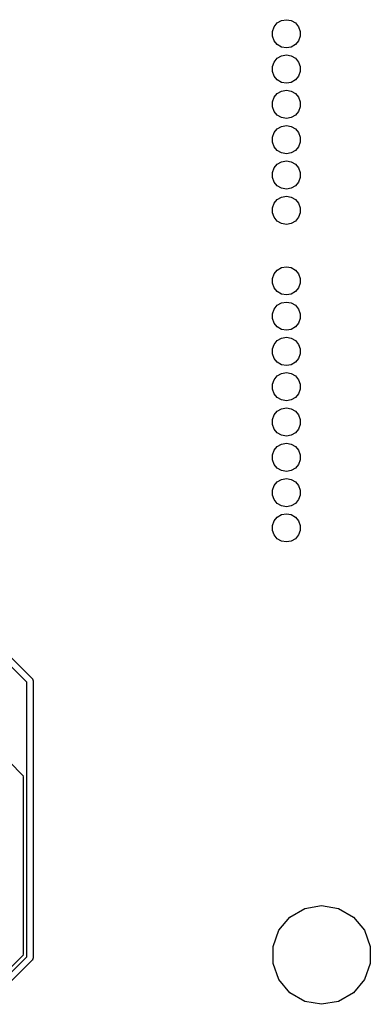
# Model space of a CAD drawing. Extents: x 82 to 157, y -127 to -14.
# Tile 4 of 5: x 132 to 157, y -127 to -56. Entities that reach past the tile are written whole.
import ezdxf

# ---------------------------------------------------------------- set-up
doc = ezdxf.new("R2010")
doc.units = 0
doc.header["$MEASUREMENT"] = 0
doc.layers.add('BLACK', color=7, linetype='CONTINUOUS')

msp = doc.modelspace()

# ---------------------------------------------------------------- linework, layer by layer
at = {"layer": 'BLACK', "linetype": 'CONTINUOUS'}
for p, q in [((150.477, -56.1181), (150.783, -55.9418)), ((150.783, -55.9418), (151.13, -55.8806)), ((151.13, -55.8806), (151.477, -55.9418)), ((151.477, -55.9418), (151.783, -56.1181)), ((150.13, -56.7197), (150.251, -56.3883)), ((150.251, -56.3883), (150.477, -56.1181)), ((151.783, -56.1181), (152.009, -56.3883)), ((152.009, -56.3883), (152.13, -56.7197)), ((150.13, -57.0723), (150.13, -56.7197)), ((150.251, -57.4037), (150.13, -57.0723)), ((152.13, -57.0723), (152.009, -57.4037)), ((152.13, -56.7197), (152.13, -57.0723)), ((150.477, -57.6739), (150.251, -57.4037)), ((150.783, -57.8502), (150.477, -57.6739)), ((151.13, -57.9114), (150.783, -57.8502)), ((151.477, -57.8502), (151.13, -57.9114)), ((151.783, -57.6739), (151.477, -57.8502)), ((152.009, -57.4037), (151.783, -57.6739)), ((150.251, -58.9283), (150.477, -58.6581)), ((150.477, -58.6581), (150.783, -58.4818)), ((150.783, -58.4818), (151.13, -58.4206)), ((151.13, -58.4206), (151.477, -58.4818)), ((151.477, -58.4818), (151.783, -58.6581)), ((151.783, -58.6581), (152.009, -58.9283)), ((150.13, -59.2597), (150.251, -58.9283)), ((150.13, -59.6123), (150.13, -59.2597)), ((152.009, -58.9283), (152.13, -59.2597)), ((152.13, -59.2597), (152.13, -59.6123)), ((150.251, -59.9437), (150.13, -59.6123)), ((150.477, -60.2139), (150.251, -59.9437)), ((150.783, -60.3902), (150.477, -60.2139)), ((151.783, -60.2139), (151.477, -60.3902)), ((152.009, -59.9437), (151.783, -60.2139)), ((152.13, -59.6123), (152.009, -59.9437)), ((151.13, -60.4514), (150.783, -60.3902)), ((151.477, -60.3902), (151.13, -60.4514)), ((150.13, -61.7997), (150.251, -61.4683)), ((150.251, -61.4683), (150.477, -61.1981)), ((150.477, -61.1981), (150.783, -61.0218)), ((150.783, -61.0218), (151.13, -60.9606)), ((151.13, -60.9606), (151.477, -61.0218)), ((151.477, -61.0218), (151.783, -61.1981)), ((151.783, -61.1981), (152.009, -61.4683)), ((152.009, -61.4683), (152.13, -61.7997)), ((150.13, -62.1523), (150.13, -61.7997)), ((150.251, -62.4837), (150.13, -62.1523)), ((152.13, -62.1523), (152.009, -62.4837)), ((152.13, -61.7997), (152.13, -62.1523)), ((150.477, -62.7539), (150.251, -62.4837)), ((150.783, -62.9302), (150.477, -62.7539)), ((151.13, -62.9914), (150.783, -62.9302)), ((151.477, -62.9302), (151.13, -62.9914)), ((151.783, -62.7539), (151.477, -62.9302)), ((152.009, -62.4837), (151.783, -62.7539)), ((150.251, -64.0083), (150.477, -63.7381)), ((150.477, -63.7381), (150.783, -63.5618)), ((150.783, -63.5618), (151.13, -63.5006)), ((151.13, -63.5006), (151.477, -63.5618)), ((151.477, -63.5618), (151.783, -63.7381)), ((151.783, -63.7381), (152.009, -64.0083)), ((150.13, -64.3397), (150.251, -64.0083)), ((150.13, -64.6923), (150.13, -64.3397)), ((152.009, -64.0083), (152.13, -64.3397)), ((152.13, -64.3397), (152.13, -64.6923)), ((150.251, -65.0237), (150.13, -64.6923)), ((150.477, -65.2939), (150.251, -65.0237)), ((152.009, -65.0237), (151.783, -65.2939)), ((152.13, -64.6923), (152.009, -65.0237)), ((150.783, -65.4702), (150.477, -65.2939)), ((151.13, -65.5314), (150.783, -65.4702)), ((151.477, -65.4702), (151.13, -65.5314)), ((151.783, -65.2939), (151.477, -65.4702)), ((150.13, -66.8797), (150.251, -66.5483)), ((150.251, -66.5483), (150.477, -66.2781)), ((150.477, -66.2781), (150.783, -66.1018)), ((150.783, -66.1018), (151.13, -66.0406)), ((151.13, -66.0406), (151.477, -66.1018)), ((151.477, -66.1018), (151.783, -66.2781)), ((151.783, -66.2781), (152.009, -66.5483)), ((152.009, -66.5483), (152.13, -66.8797)), ((150.13, -67.2323), (150.13, -66.8797)), ((150.251, -67.5637), (150.13, -67.2323)), ((152.13, -67.2323), (152.009, -67.5637)), ((152.13, -66.8797), (152.13, -67.2323)), ((150.477, -67.8339), (150.251, -67.5637)), ((150.783, -68.0102), (150.477, -67.8339)), ((151.13, -68.0714), (150.783, -68.0102)), ((151.477, -68.0102), (151.13, -68.0714)), ((151.783, -67.8339), (151.477, -68.0102)), ((152.009, -67.5637), (151.783, -67.8339)), ((150.477, -68.8181), (150.783, -68.6418)), ((150.783, -68.6418), (151.13, -68.5806)), ((151.13, -68.5806), (151.477, -68.6418)), ((151.477, -68.6418), (151.783, -68.8181)), ((150.13, -69.4197), (150.251, -69.0883)), ((150.13, -69.7723), (150.13, -69.4197)), ((150.251, -69.0883), (150.477, -68.8181)), ((151.783, -68.8181), (152.009, -69.0883)), ((152.009, -69.0883), (152.13, -69.4197)), ((152.13, -69.4197), (152.13, -69.7723)), ((150.251, -70.1037), (150.13, -69.7723)), ((150.477, -70.3739), (150.251, -70.1037)), ((152.009, -70.1037), (151.783, -70.3739)), ((152.13, -69.7723), (152.009, -70.1037)), ((150.783, -70.5502), (150.477, -70.3739)), ((151.13, -70.6114), (150.783, -70.5502)), ((151.477, -70.5502), (151.13, -70.6114)), ((151.783, -70.3739), (151.477, -70.5502)), ((150.783, -73.7218), (151.13, -73.6606)), ((151.13, -73.6606), (151.477, -73.7218)), ((150.13, -74.4997), (150.251, -74.1683)), ((150.251, -74.1683), (150.477, -73.8981)), ((150.477, -73.8981), (150.783, -73.7218)), ((151.477, -73.7218), (151.783, -73.8981)), ((151.783, -73.8981), (152.009, -74.1683)), ((152.009, -74.1683), (152.13, -74.4997)), ((150.13, -74.8523), (150.13, -74.4997)), ((150.251, -75.1837), (150.13, -74.8523)), ((152.13, -74.8523), (152.009, -75.1837)), ((152.13, -74.4997), (152.13, -74.8523)), ((150.477, -75.4539), (150.251, -75.1837)), ((150.783, -75.6302), (150.477, -75.4539)), ((151.13, -75.6914), (150.783, -75.6302)), ((151.477, -75.6302), (151.13, -75.6914)), ((151.783, -75.4539), (151.477, -75.6302)), ((152.009, -75.1837), (151.783, -75.4539)), ((150.251, -76.7083), (150.477, -76.4381)), ((150.477, -76.4381), (150.783, -76.2618)), ((150.783, -76.2618), (151.13, -76.2006)), ((151.13, -76.2006), (151.477, -76.2618)), ((151.477, -76.2618), (151.783, -76.4381)), ((151.783, -76.4381), (152.009, -76.7083)), ((150.13, -77.0397), (150.251, -76.7083)), ((150.13, -77.3923), (150.13, -77.0397)), ((152.009, -76.7083), (152.13, -77.0397)), ((152.13, -77.0397), (152.13, -77.3923)), ((150.251, -77.7237), (150.13, -77.3923)), ((150.477, -77.9939), (150.251, -77.7237)), ((152.009, -77.7237), (151.783, -77.9939)), ((152.13, -77.3923), (152.009, -77.7237)), ((150.783, -78.1702), (150.477, -77.9939)), ((151.13, -78.2314), (150.783, -78.1702)), ((151.477, -78.1702), (151.13, -78.2314)), ((151.783, -77.9939), (151.477, -78.1702)), ((150.13, -79.5797), (150.251, -79.2483)), ((150.251, -79.2483), (150.477, -78.9781)), ((150.477, -78.9781), (150.783, -78.8018)), ((150.783, -78.8018), (151.13, -78.7406)), ((151.13, -78.7406), (151.477, -78.8018)), ((151.477, -78.8018), (151.783, -78.9781)), ((151.783, -78.9781), (152.009, -79.2483)), ((152.009, -79.2483), (152.13, -79.5797)), ((150.13, -79.9323), (150.13, -79.5797)), ((150.251, -80.2637), (150.13, -79.9323)), ((152.13, -79.9323), (152.009, -80.2637)), ((152.13, -79.5797), (152.13, -79.9323)), ((150.477, -80.5339), (150.251, -80.2637)), ((150.783, -80.7102), (150.477, -80.5339)), ((151.13, -80.7714), (150.783, -80.7102)), ((151.477, -80.7102), (151.13, -80.7714)), ((151.783, -80.5339), (151.477, -80.7102)), ((152.009, -80.2637), (151.783, -80.5339)), ((150.477, -81.5181), (150.783, -81.3418)), ((150.783, -81.3418), (151.13, -81.2806)), ((151.13, -81.2806), (151.477, -81.3418)), ((151.477, -81.3418), (151.783, -81.5181)), ((150.13, -82.1197), (150.251, -81.7883)), ((150.13, -82.4723), (150.13, -82.1197)), ((150.251, -81.7883), (150.477, -81.5181)), ((151.783, -81.5181), (152.009, -81.7883)), ((152.009, -81.7883), (152.13, -82.1197)), ((152.13, -82.1197), (152.13, -82.4723)), ((150.251, -82.8037), (150.13, -82.4723)), ((150.477, -83.0739), (150.251, -82.8037)), ((152.009, -82.8037), (151.783, -83.0739)), ((152.13, -82.4723), (152.009, -82.8037)), ((150.783, -83.2502), (150.477, -83.0739)), ((151.13, -83.3114), (150.783, -83.2502)), ((151.477, -83.2502), (151.13, -83.3114)), ((151.783, -83.0739), (151.477, -83.2502)), ((150.251, -84.3283), (150.477, -84.0581)), ((150.477, -84.0581), (150.783, -83.8818)), ((150.783, -83.8818), (151.13, -83.8206)), ((151.13, -83.8206), (151.477, -83.8818)), ((151.477, -83.8818), (151.783, -84.0581)), ((151.783, -84.0581), (152.009, -84.3283)), ((150.13, -84.6597), (150.251, -84.3283)), ((150.13, -85.0123), (150.13, -84.6597)), ((150.251, -85.3437), (150.13, -85.0123)), ((152.009, -84.3283), (152.13, -84.6597)), ((152.13, -85.0123), (152.009, -85.3437)), ((152.13, -84.6597), (152.13, -85.0123)), ((150.477, -85.6139), (150.251, -85.3437)), ((150.783, -85.7902), (150.477, -85.6139)), ((151.783, -85.6139), (151.477, -85.7902)), ((152.009, -85.3437), (151.783, -85.6139)), ((150.477, -86.5981), (150.783, -86.4218)), ((151.13, -85.8514), (150.783, -85.7902)), ((150.783, -86.4218), (151.13, -86.3606)), ((151.477, -85.7902), (151.13, -85.8514)), ((151.13, -86.3606), (151.477, -86.4218)), ((151.477, -86.4218), (151.783, -86.5981)), ((150.13, -87.1997), (150.251, -86.8683)), ((150.251, -86.8683), (150.477, -86.5981)), ((151.783, -86.5981), (152.009, -86.8683)), ((152.009, -86.8683), (152.13, -87.1997)), ((150.13, -87.5523), (150.13, -87.1997)), ((150.251, -87.8837), (150.13, -87.5523)), ((152.13, -87.5523), (152.009, -87.8837)), ((152.13, -87.1997), (152.13, -87.5523)), ((150.477, -88.1539), (150.251, -87.8837)), ((150.783, -88.3302), (150.477, -88.1539)), ((151.13, -88.3914), (150.783, -88.3302)), ((151.477, -88.3302), (151.13, -88.3914)), ((151.783, -88.1539), (151.477, -88.3302)), ((152.009, -87.8837), (151.783, -88.1539)), ((150.251, -89.4083), (150.477, -89.1381)), ((150.477, -89.1381), (150.783, -88.9618)), ((150.783, -88.9618), (151.13, -88.9006)), ((151.13, -88.9006), (151.477, -88.9618)), ((151.477, -88.9618), (151.783, -89.1381)), ((151.783, -89.1381), (152.009, -89.4083)), ((150.13, -89.7397), (150.251, -89.4083)), ((150.13, -90.0923), (150.13, -89.7397)), ((152.009, -89.4083), (152.13, -89.7397)), ((152.13, -89.7397), (152.13, -90.0923)), ((150.251, -90.4237), (150.13, -90.0923)), ((150.477, -90.6939), (150.251, -90.4237)), ((150.783, -90.8702), (150.477, -90.6939)), ((151.783, -90.6939), (151.477, -90.8702)), ((152.009, -90.4237), (151.783, -90.6939)), ((152.13, -90.0923), (152.009, -90.4237)), ((151.13, -90.9314), (150.783, -90.8702)), ((151.477, -90.8702), (151.13, -90.9314)), ((150.13, -92.2797), (150.251, -91.9483)), ((150.251, -91.9483), (150.477, -91.6781)), ((150.477, -91.6781), (150.783, -91.5018)), ((150.783, -91.5018), (151.13, -91.4406)), ((151.13, -91.4406), (151.477, -91.5018)), ((151.477, -91.5018), (151.783, -91.6781)), ((151.783, -91.6781), (152.009, -91.9483)), ((152.009, -91.9483), (152.13, -92.2797)), ((150.13, -92.6323), (150.13, -92.2797)), ((150.251, -92.9637), (150.13, -92.6323)), ((152.13, -92.6323), (152.009, -92.9637)), ((152.13, -92.2797), (152.13, -92.6323)), ((150.477, -93.2339), (150.251, -92.9637)), ((150.783, -93.4102), (150.477, -93.2339)), ((151.13, -93.4714), (150.783, -93.4102)), ((151.477, -93.4102), (151.13, -93.4714)), ((151.783, -93.2339), (151.477, -93.4102)), ((152.009, -92.9637), (151.783, -93.2339)), ((132.455, -103.563), (127.384, -98.4921)), ((127.709, -98.1809), (132.832, -103.304)), ((132.832, -103.304), (132.855, -103.323)), ((132.855, -103.323), (132.87, -103.349)), ((132.87, -103.349), (132.887, -103.373)), ((132.887, -103.373), (132.89, -103.383)), ((132.89, -103.383), (132.895, -103.392)), ((132.895, -103.392), (132.9, -103.421)), ((132.9, -103.421), (132.908, -103.45)), ((132.908, -103.45), (132.905, -103.48)), ((132.455, -123.317), (132.455, -103.563)), ((132.905, -103.48), (132.905, -123.4)), ((127.709, -105.801), (132.132, -110.224)), ((132.132, -110.224), (132.155, -110.243)), ((132.155, -110.243), (132.17, -110.269)), ((132.17, -110.269), (132.187, -110.293)), ((132.187, -110.293), (132.19, -110.303)), ((132.19, -110.303), (132.195, -110.312)), ((132.195, -110.312), (132.2, -110.341)), ((132.2, -110.341), (132.208, -110.37)), ((132.208, -110.37), (132.205, -110.4)), ((132.205, -110.4), (132.205, -123.11)), ((152.454, -119.85), (153.67, -119.636)), ((153.67, -119.636), (154.886, -119.85)), ((150.592, -121.413), (151.386, -120.467)), ((151.386, -120.467), (152.454, -119.85)), ((154.886, -119.85), (155.954, -120.467)), ((155.954, -120.467), (156.748, -121.413)), ((150.17, -122.573), (150.592, -121.413)), ((156.748, -121.413), (157.17, -122.573)), ((150.17, -123.807), (150.17, -122.573)), ((157.17, -122.573), (157.17, -123.807)), ((132.132, -123.286), (129.916, -125.502)), ((132.155, -123.267), (132.132, -123.286)), ((132.17, -123.241), (132.155, -123.267)), ((132.187, -123.216), (132.17, -123.241)), ((132.19, -123.207), (132.187, -123.216)), ((132.195, -123.198), (132.19, -123.207)), ((132.2, -123.169), (132.195, -123.198)), ((132.208, -123.14), (132.2, -123.169)), ((132.205, -123.11), (132.208, -123.14)), ((129.947, -125.825), (132.455, -123.317)), ((132.832, -123.576), (130.206, -126.202)), ((132.855, -123.557), (132.832, -123.576)), ((132.87, -123.531), (132.855, -123.557)), ((132.887, -123.506), (132.87, -123.531)), ((132.89, -123.497), (132.887, -123.506)), ((132.895, -123.488), (132.89, -123.497)), ((132.9, -123.459), (132.895, -123.488)), ((132.908, -123.43), (132.9, -123.459)), ((132.905, -123.4), (132.908, -123.43)), ((150.592, -124.967), (150.17, -123.807)), ((157.17, -123.807), (156.748, -124.967)), ((151.386, -125.913), (150.592, -124.967)), ((156.748, -124.967), (155.954, -125.913)), ((152.454, -126.53), (151.386, -125.913)), ((155.954, -125.913), (154.886, -126.53)), ((153.67, -126.744), (152.454, -126.53)), ((154.886, -126.53), (153.67, -126.744))]:
    msp.add_line(p, q, dxfattribs=at)

doc.saveas('drawing.dxf')
